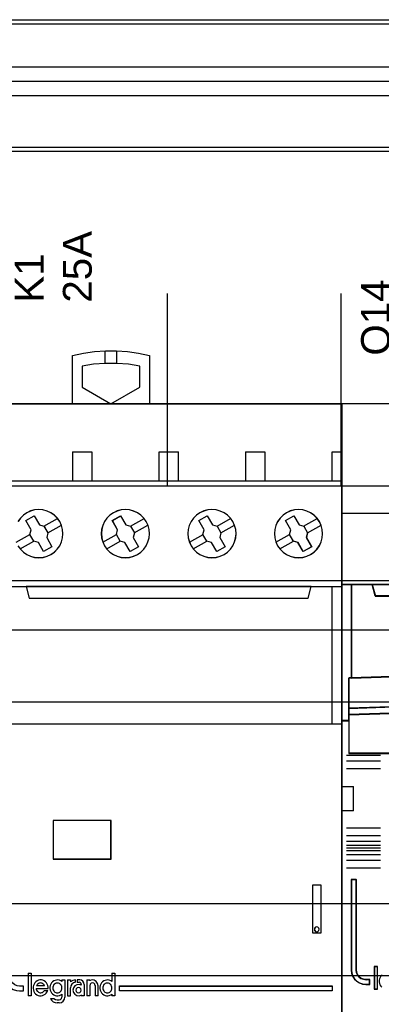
# Model space of a CAD drawing. Extents: x -558982 to 5119495, y -5290134 to 97908.
# Tile 130 of 256: x -473837 to -473461, y -22803 to -21780. Entities that reach past the tile are written whole.
import ezdxf

# ---------------------------------------------------------------- set-up
doc = ezdxf.new("R2010")
doc.units = 0
doc.header["$MEASUREMENT"] = 0
doc.layers.get('0').update_dxf_attribs({"color": 252})
for name, color, linetype in [('30', 7, 'Continuous'), ('45', 8, 'Continuous'), ('50', 7, 'Continuous')]:
    doc.layers.add(name, color=color, linetype=linetype)
doc.styles.get("Standard").update_dxf_attribs({"font": 'arial.ttf', "bigfont": 'BIGFONT.SHX'})

# ---------------------------------------------------------------- blocks, each defined once
blk = doc.blocks.new('*U1072')
at = {"layer": '50', "color": 7}
blk.add_lwpolyline([(507.824617, -229.100851), (835.919558, -229.100851), (835.919558, -242.79966), (507.824617, -242.79966), (507.824617, -229.100851)], dxfattribs=at)
blk.add_lwpolyline([(508.238179, -229.513961), (835.505996, -229.513961), (835.505996, -242.386551), (508.238179, -242.386551), (508.238179, -229.513961)], close=True, dxfattribs=at)
blk = doc.blocks.new('*U1074')
at = {"layer": '50', "color": 7}
for points in [[(832.001083, -235.501397), (512.000243, -235.501397)], [(515.970229, -234.010496), (827.968097, -234.010496)]]:
    blk.add_lwpolyline(points, dxfattribs=at)
blk = doc.blocks.new('*U1085')
at = {"layer": '50', "color": 7}
for points in [[(512.000243, -235.498748), (832.001083, -235.498748)], [(827.968097, -236.992297), (515.970229, -236.992297)], [(827.968097, -236.992297), (515.970229, -236.992297)], [(509.985212, -277.514077), (834.016113, -277.514077)], [(827.968097, -236.992297), (515.970229, -236.992297)], [(509.985212, -277.514077), (834.016113, -277.514077)], [(599.863306, -277.556447), (599.863306, -257.54713)], [(617.924818, -277.556447), (617.924818, -257.54713)], [(509.985212, -287.349254), (834.016113, -287.349254), (834.016113, -333.651915), (509.985212, -333.651915), (509.985212, -287.349254)]]:
    blk.add_lwpolyline(points, dxfattribs=at)
blk = doc.blocks.new('*U1086')
at = {"layer": '30', "color": 7}
blk.add_lwpolyline([(499.9802, -292.478694), (844.087401, -292.478694), (844.087401, -328.453624), (499.9802, -328.453624), (499.9802, -292.478694)], close=True, dxfattribs=at)
for points in [[(499.9802, -292.478694), (844.087401, -292.478694), (844.087401, -328.453624), (499.9802, -328.453624), (499.9802, -292.478694)], [(499.9802, -299.972919), (844.087401, -299.972919), (844.087401, -320.959398), (499.9802, -320.959398), (499.9802, -299.972919)]]:
    blk.add_lwpolyline(points, dxfattribs=at)
blk = doc.blocks.new('*U1088')
at = {"layer": '45', "color": 7}
for points in [[(589.996148, -269.000319), (589.996148, -263.992169), (589.996148, -263.992169), (591.126042, -263.746155), (592.273499, -263.576287), (593.42681, -263.50014), (594.574267, -263.50014), (595.727578, -263.576287), (596.875035, -263.746155), (598.004929, -263.992169), (598.004929, -263.992169), (598.004929, -269.000319), (589.996148, -269.000319)], [(597.005488, -265.090268), (595.810538, -264.896817), (594.603872, -264.803023), (593.391348, -264.803023), (592.190539, -264.896817), (590.995589, -265.090268), (590.995589, -265.090268), (590.995589, -267.265124), (590.995589, -267.265124), (593.994681, -269.000319), (593.994681, -269.000319), (597.005488, -267.265124), (597.005488, -267.265124), (597.005488, -265.090268), (597.005488, -265.090268)], [(599.998236, -268.987078), (618.001698, -268.987078), (618.001698, -268.987078), (618.001698, -352.016739), (618.001698, -352.016739), (599.998236, -352.016739), (599.998236, -352.016739), (582.000621, -352.016739), (582.000621, -352.016739), (582.000621, -268.987078), (582.000621, -268.987078), (599.998236, -268.987078), (599.998236, -268.987078)], [(597.665038, -281.244681), (597.418911, -280.881363), (597.114181, -280.576645), (596.750849, -280.324666), (596.358217, -280.143007), (595.930423, -280.025807), (595.49677, -279.984788), (595.063116, -280.025807), (594.641182, -280.137147), (594.24855, -280.324666), (593.885218, -280.570785), (593.580489, -280.881363), (593.328501, -281.238821), (593.140975, -281.637299), (593.029631, -282.065077), (592.99447, -282.492855), (593.029631, -282.932352), (593.140975, -283.34841), (593.322641, -283.746888), (593.580489, -284.104346), (593.891079, -284.420784), (594.24855, -284.666903), (594.641182, -284.848562), (595.063116, -284.959902), (595.50263, -284.995061), (595.936284, -284.959902), (596.358217, -284.848562), (596.750849, -284.666903), (597.108321, -284.414924), (597.418911, -284.104346), (597.665038, -283.746888), (597.846704, -283.35427), (597.969768, -282.932352), (598.004929, -282.498714), (597.969768, -282.065077), (597.852564, -281.637299), (597.665038, -281.244681)], [(597.660456, -281.247314), (597.414849, -280.884764), (597.110764, -280.58069), (596.748201, -280.329244), (596.3564, -280.147969), (595.929512, -280.031017), (595.496776, -279.990084), (595.06404, -280.031017), (594.642999, -280.142121), (594.251198, -280.329244), (593.888635, -280.574842), (593.584551, -280.884764), (593.333096, -281.241466), (593.145967, -281.639102), (593.034859, -282.065975), (592.999772, -282.492848), (593.034859, -282.931417), (593.145967, -283.346595), (593.327248, -283.74423), (593.584551, -284.100933), (593.894483, -284.416702), (594.251198, -284.662301), (594.642999, -284.843576), (595.06404, -284.95468), (595.502624, -284.989765), (595.93536, -284.95468), (596.3564, -284.843576), (596.748201, -284.662301), (597.104916, -284.410855), (597.414849, -284.100933), (597.660456, -283.74423), (597.841737, -283.352443), (597.96454, -282.931417), (597.999627, -282.498696), (597.96454, -282.065975), (597.847585, -281.639102), (597.660456, -281.247314)], [(606.659486, -281.244681), (606.413386, -280.881363), (606.10869, -280.570785), (605.751258, -280.324666), (605.358669, -280.143007), (604.925064, -280.025807), (604.491458, -279.984788), (604.057853, -280.025807), (603.635966, -280.137147), (603.243378, -280.324666), (602.885946, -280.570785), (602.575391, -280.881363), (602.32929, -281.238821), (602.135926, -281.637299), (602.030454, -282.059217), (601.989437, -282.492855), (602.030454, -282.932352), (602.141785, -283.34841), (602.323431, -283.746888), (602.575391, -284.104346), (602.885946, -284.420784), (603.243378, -284.666903), (603.641826, -284.848562), (604.057853, -284.959902), (604.497318, -284.995061), (604.930923, -284.959902), (605.35281, -284.848562), (605.751258, -284.666903), (606.10869, -284.414924), (606.413386, -284.104346), (606.665346, -283.746888), (606.846991, -283.35427), (606.964182, -282.932352), (607.005199, -282.498714), (606.970041, -282.059217), (606.852851, -281.637299), (606.659486, -281.244681)], [(606.654915, -281.247314), (606.409335, -280.884764), (606.105283, -280.574842), (605.748607, -280.329244), (605.356848, -280.147969), (604.92416, -280.031017), (604.491471, -279.990084), (604.058782, -280.031017), (603.637787, -280.142121), (603.246029, -280.329244), (602.889353, -280.574842), (602.579454, -280.884764), (602.333874, -281.241466), (602.140918, -281.639102), (602.035669, -282.060127), (601.994739, -282.492848), (602.035669, -282.931417), (602.146765, -283.346595), (602.328027, -283.74423), (602.579454, -284.100933), (602.889353, -284.416702), (603.246029, -284.662301), (603.643635, -284.843576), (604.058782, -284.95468), (604.497318, -284.989765), (604.930007, -284.95468), (605.351001, -284.843576), (605.748607, -284.662301), (606.105283, -284.410855), (606.409335, -284.100933), (606.660762, -283.74423), (606.842023, -283.352443), (606.958966, -282.931417), (606.999896, -282.498696), (606.964814, -282.060127), (606.847871, -281.639102), (606.654915, -281.247314)], [(615.662926, -281.244259), (615.416798, -280.8809), (615.106208, -280.576147), (614.748737, -280.32414), (614.356104, -280.14246), (613.928311, -280.025248), (613.494657, -279.990084), (613.061003, -280.025248), (612.63907, -280.1366), (612.246437, -280.32414), (611.883106, -280.570286), (611.578376, -280.8809), (611.326388, -281.238398), (611.138862, -281.636921), (611.027519, -282.064747), (610.992358, -282.492573), (611.027519, -282.93212), (611.138862, -283.348225), (611.320528, -283.746747), (611.572516, -284.104246), (611.888966, -284.42072), (612.246437, -284.666866), (612.63907, -284.848546), (613.061003, -284.959898), (613.500517, -284.995061), (613.934171, -284.959898), (614.350244, -284.848546), (614.748737, -284.666866), (615.106208, -284.414859), (615.416798, -284.104246), (615.662926, -283.746747), (615.844592, -283.354085), (615.967656, -282.93212), (616.002817, -282.498433), (615.967656, -282.064747), (615.850452, -281.636921), (615.662926, -281.244259)], [(615.658343, -281.246901), (615.412736, -280.884311), (615.102804, -280.580203), (614.746089, -280.328729), (614.354287, -280.147434), (613.927399, -280.03047), (613.494663, -279.99538), (613.061927, -280.03047), (612.640887, -280.141586), (612.249085, -280.328729), (611.886523, -280.574355), (611.582438, -280.884311), (611.330983, -281.241052), (611.143854, -281.638732), (611.032746, -282.065652), (610.99766, -282.492573), (611.032746, -282.93119), (611.143854, -283.346414), (611.325136, -283.744093), (611.57659, -284.100835), (611.892371, -284.416639), (612.249085, -284.662264), (612.640887, -284.843559), (613.061927, -284.954676), (613.500511, -284.989765), (613.933247, -284.954676), (614.34844, -284.843559), (614.746089, -284.662264), (615.102804, -284.410791), (615.412736, -284.100835), (615.658343, -283.744093), (615.839624, -283.352262), (615.962428, -282.93119), (615.997515, -282.498421), (615.962428, -282.065652), (615.845472, -281.638732), (615.658343, -281.246901)], [(585.139449, -281.132049), (586.002841, -280.633581), (586.002841, -280.633581), (586.560816, -281.589466), (586.560816, -281.589466), (587.036562, -281.724346), (587.036562, -281.724346), (587.441828, -282.416336), (587.441828, -282.416336), (587.318486, -282.897211), (587.318486, -282.897211), (587.864714, -283.853096), (587.864714, -283.853096), (586.995449, -284.351564), (586.995449, -284.351564), (586.449221, -283.401543), (586.449221, -283.401543), (585.961727, -283.272528), (585.961727, -283.272528), (585.562335, -282.580538), (585.562335, -282.580538), (585.69155, -282.093798), (585.69155, -282.093798), (585.139449, -281.132049), (585.139449, -281.132049)], [(585.144751, -281.135925), (586.004784, -280.638877), (586.560587, -281.592039), (587.034483, -281.726535), (587.438172, -282.416554), (587.31531, -282.896058), (587.859412, -283.84922), (586.993529, -284.346268), (586.449426, -283.398954), (585.96383, -283.270306), (585.565991, -282.580287), (585.694704, -282.094935), (585.144751, -281.135925)], [(594.134416, -281.132049), (595.0035, -280.633581), (595.0035, -280.633581), (595.555485, -281.589466), (595.555485, -281.589466), (596.037005, -281.724346), (596.037005, -281.724346), (596.436314, -282.416336), (596.436314, -282.416336), (596.312998, -282.897211), (596.312998, -282.897211), (596.864984, -283.853096), (596.864984, -283.853096), (595.9959, -284.351564), (595.9959, -284.351564), (595.443914, -283.401543), (595.443914, -283.401543), (594.956522, -283.272528), (594.956522, -283.272528), (594.557213, -282.580538), (594.557213, -282.580538), (594.686402, -282.093798), (594.686402, -282.093798), (594.134416, -281.132049), (594.134416, -281.132049)], [(594.139718, -281.135925), (595.005427, -280.638877), (595.555269, -281.592039), (596.034918, -281.726535), (596.432676, -282.416554), (596.309839, -282.896058), (596.859681, -283.84922), (595.993973, -284.346268), (595.444131, -283.398954), (594.958632, -283.270306), (594.560874, -282.580287), (594.68956, -282.094935), (594.139718, -281.135925)], [(603.129383, -281.132049), (603.998467, -280.633581), (603.998467, -280.633581), (604.556325, -281.589466), (604.556325, -281.589466), (605.031972, -281.724346), (605.031972, -281.724346), (605.431281, -282.416336), (605.431281, -282.416336), (605.307965, -282.897211), (605.307965, -282.897211), (605.859951, -283.853096), (605.859951, -283.853096), (604.990867, -284.351564), (604.990867, -284.351564), (604.444753, -283.401543), (604.444753, -283.401543), (603.957362, -283.272528), (603.957362, -283.272528), (603.558053, -282.574673), (603.558053, -282.574673), (603.687241, -282.093798), (603.687241, -282.093798), (603.129383, -281.132049), (603.129383, -281.132049)], [(603.134685, -281.135925), (604.000394, -280.638877), (604.556085, -281.592039), (605.029885, -281.726535), (605.427644, -282.416554), (605.304807, -282.896058), (605.854649, -283.84922), (604.98894, -284.346268), (604.444947, -283.398954), (603.959448, -283.270306), (603.56169, -282.574439), (603.690377, -282.094935), (603.134685, -281.135925)], [(612.129652, -281.132049), (612.99958, -280.633581), (612.99958, -280.633581), (613.552102, -281.589466), (613.552102, -281.589466), (614.034089, -281.724346), (614.034089, -281.724346), (614.433785, -282.416336), (614.433785, -282.416336), (614.310349, -282.897211), (614.310349, -282.897211), (614.862871, -283.853096), (614.862871, -283.853096), (613.992943, -284.351564), (613.992943, -284.351564), (613.440422, -283.401543), (613.440422, -283.401543), (612.952557, -283.272528), (612.952557, -283.272528), (612.55286, -282.580538), (612.55286, -282.580538), (612.682174, -282.093798), (612.682174, -282.093798), (612.129652, -281.132049), (612.129652, -281.132049)], [(612.137605, -281.135925), (613.003314, -280.638877), (613.553156, -281.592039), (614.032806, -281.726535), (614.430564, -282.416554), (614.307727, -282.896058), (614.857569, -283.84922), (613.99186, -284.346268), (613.442018, -283.398954), (612.956519, -283.270306), (612.558761, -282.580287), (612.687447, -282.094935), (612.137605, -281.135925)], [(582.000621, -287.990103), (599.998236, -287.990103), (599.998236, -287.990103), (618.001698, -287.990103), (618.001698, -302.303279), (599.998236, -302.303279), (599.998236, -302.303279), (582.000621, -302.303279), (582.000621, -287.990103)], [(582.005923, -287.9954), (599.998237, -287.9954), (617.996396, -287.9954), (617.996396, -302.297983), (599.998237, -302.297983), (582.005923, -302.297983), (582.005923, -287.9954)], [(585.179214, -287.990103), (585.50083, -289.200302), (585.50083, -289.200302), (614.498839, -289.200302), (614.498839, -289.200302), (614.820454, -287.990103), (585.179214, -287.990103)], [(585.184516, -287.9954), (585.506017, -289.195005), (614.493652, -289.195005), (614.815152, -287.9954), (585.184516, -287.9954)], [(587.991964, -316.298679), (594.001864, -316.298679), (594.001864, -312.281456), (587.991964, -312.281456), (587.991964, -316.298679)], [(587.997266, -316.293383), (593.996562, -316.293383), (593.996562, -312.286753), (587.997266, -312.286753), (587.997266, -316.293383)], [(582.997411, -318.99713), (582.997411, -328.506529), (583.038408, -328.833835), (583.14383, -329.155295), (583.331246, -329.435843), (583.565516, -329.669633), (583.84664, -329.856665), (584.168761, -329.96187), (584.49674, -330.002783), (584.900855, -330.002783), (584.900855, -329.500135), (584.49674, -329.500135), (584.239042, -329.470912), (583.998916, -329.365706), (583.788073, -329.213743), (583.635797, -329.003332), (583.530375, -328.763698), (583.501092, -328.506529), (583.501092, -318.99713), (582.997411, -318.99713)], [(614.990121, -318.991833), (615.803989, -318.991833), (615.803989, -318.991833), (615.803989, -324.007403), (615.803989, -324.007403), (614.990121, -324.007403), (614.990121, -324.007403), (614.990121, -318.991833), (614.990121, -318.991833)], [(614.995423, -318.99713), (615.798687, -318.99713), (615.798687, -324.002107), (614.995423, -324.002107), (614.995423, -318.99713)], [(615.644927, -323.603562), (615.615609, -323.474173), (615.51593, -323.385953), (615.398661, -323.350665), (615.269665, -323.385953), (615.175849, -323.474173), (615.146532, -323.603562), (615.175849, -323.72707), (615.269665, -323.821171), (615.398661, -323.856459), (615.51593, -323.821171), (615.615609, -323.72707), (615.644927, -323.603562)], [(588.423766, -330.201394), (588.518737, -330.189539), (588.607772, -330.159901), (588.678999, -330.118408), (588.756163, -330.053206), (588.809584, -329.982076), (588.857069, -329.89909), (588.886747, -329.810178), (588.898619, -329.70941), (588.892683, -329.61457), (588.874876, -329.51973), (588.833326, -329.430817), (588.785841, -329.353759), (588.720549, -329.288556), (588.649321, -329.229281), (588.554351, -329.193716), (588.477187, -329.181861), (588.388152, -329.181861), (588.293182, -329.193716), (588.216018, -329.229281), (588.132919, -329.288556), (588.067627, -329.353759), (588.020142, -329.430817), (587.978592, -329.51973), (587.960785, -329.61457), (587.95485, -329.70941), (587.966721, -329.810178), (587.990463, -329.89909), (588.043884, -329.982076), (588.097305, -330.053206), (588.174469, -330.118408), (588.251632, -330.159901), (588.334731, -330.189539), (588.423766, -330.201394)], [(593.625417, -330.201394), (593.714392, -330.189539), (593.797436, -330.159901), (593.88048, -330.118408), (593.95166, -330.053206), (594.010977, -329.982076), (594.052499, -329.89909), (594.082157, -329.810178), (594.099952, -329.70941), (594.088089, -329.61457), (594.064362, -329.51973), (594.034704, -329.430817), (593.975387, -329.353759), (593.922002, -329.288556), (593.838958, -329.229281), (593.755914, -329.193716), (593.666939, -329.181861), (593.577963, -329.181861), (593.488988, -329.193716), (593.405944, -329.229281), (593.328832, -329.288556), (593.263583, -329.353759), (593.21613, -329.430817), (593.174608, -329.51973), (593.156813, -329.61457), (593.150881, -329.70941), (593.168676, -329.810178), (593.192403, -329.89909), (593.239857, -329.982076), (593.299174, -330.053206), (593.370354, -330.118408), (593.447466, -330.159901), (593.536441, -330.189539), (593.625417, -330.201394)], [(590.916057, -329.919367), (590.879969, -329.781354), (590.777719, -329.679345), (590.63938, -329.637341), (590.501042, -329.679345), (590.392777, -329.781354), (590.356689, -329.919367), (590.392777, -330.05738), (590.501042, -330.15939), (590.63938, -330.201394), (590.777719, -330.15939), (590.879969, -330.05738), (590.916057, -329.919367)], [(594.897914, -329.496989), (617.002258, -329.496989), (617.002258, -330.002783), (594.897914, -330.002783), (594.897914, -329.496989)]]:
    blk.add_lwpolyline(points, close=True, dxfattribs=at)
for points in [[(593.392126, -264.816264), (593.392126, -263.50014)], [(594.595696, -264.816264), (594.595696, -263.50014)], [(589.996148, -273.989407), (592.008284, -273.989407)], [(589.996148, -273.989407), (589.996148, -277.005635)], [(591.995029, -273.989407), (591.995029, -277.005635)], [(598.996417, -277.005635), (598.996417, -273.989407)], [(598.996417, -273.989407), (600.003811, -273.989407)], [(599.990556, -273.989407), (601.003252, -273.989407)], [(600.989996, -273.989407), (600.989996, -277.005635)], [(607.991384, -273.989407), (610.006172, -273.989407)], [(607.991384, -273.989407), (607.991384, -277.005635)], [(609.990266, -273.989407), (609.990266, -277.005635)], [(616.994304, -277.005635), (616.994304, -273.989407)], [(616.994304, -273.989407), (618.001698, -273.989407)], [(582.000621, -276.992394), (600.003811, -276.992394)], [(599.990556, -276.992394), (618.001698, -276.992394)], [(584.32572, -283.746747), (584.577813, -284.104246), (584.888532, -284.42072), (585.246153, -284.666866), (585.644812, -284.848546), (586.061059, -284.959898), (586.500756, -284.995061), (586.934591, -284.959898), (587.3567, -284.848546), (587.755359, -284.666866), (588.11298, -284.414859), (588.417836, -284.104246), (588.669929, -283.746747), (588.851671, -283.354085), (588.968924, -282.93212), (589.009962, -282.498433), (588.974786, -282.064747), (588.857534, -281.636921), (588.669929, -281.244259), (588.669929, -281.244259), (588.423699, -280.8809), (588.11298, -280.576147), (587.755359, -280.32414), (587.362563, -280.14246), (586.928728, -280.025248), (586.500756, -279.990084), (586.061059, -280.025248), (585.644812, -280.1366), (585.246153, -280.32414), (584.888532, -280.570286), (584.577813, -280.8809), (584.331582, -281.238398)], [(584.330316, -283.744093), (584.581876, -284.100835), (584.891939, -284.416639), (585.248804, -284.662264), (585.64662, -284.843559), (586.061988, -284.954676), (586.500756, -284.989765), (586.933674, -284.954676), (587.354891, -284.843559), (587.752708, -284.662264), (588.109573, -284.410791), (588.413785, -284.100835), (588.665346, -283.744093), (588.846703, -283.352262), (588.963708, -282.93119), (589.00466, -282.498421), (588.969559, -282.065652), (588.852554, -281.638732), (588.665346, -281.246901), (588.665346, -281.246901), (588.419636, -280.884311), (588.109573, -280.580203), (587.752708, -280.328729), (587.360742, -280.147434), (586.927824, -280.03047), (586.500756, -279.99538), (586.061988, -280.03047), (585.64662, -280.141586), (585.248804, -280.328729), (584.891939, -280.574355), (584.581876, -280.884311), (584.336166, -281.241052)], [(587.026987, -281.732558), (588.44264, -280.914284)], [(596.027256, -281.732558), (597.437607, -280.914284)], [(605.022223, -281.732558), (606.440528, -280.914284)], [(614.025143, -281.732558), (615.435495, -280.914284)], [(587.429944, -282.423721), (588.840296, -281.602799)], [(596.424911, -282.423721), (597.840565, -281.602799)], [(605.419879, -282.423721), (606.838183, -281.602799)], [(614.422799, -282.423721), (615.838452, -281.602799)], [(584.155914, -283.392939), (585.571568, -282.572017)], [(584.55357, -284.081454), (585.969223, -283.26318)], [(593.150881, -283.392939), (594.569186, -282.572017)], [(593.55649, -284.081454), (594.966841, -283.26318)], [(602.153802, -283.392939), (603.569455, -282.56672)], [(602.551457, -284.081454), (603.967111, -283.26318)], [(611.148769, -283.392939), (612.564422, -282.572017)], [(611.551726, -284.081454), (612.962078, -283.26318)], [(585.396599, -328.164977), (585.396599, -330.505929)], [(585.396599, -328.164977), (585.717375, -328.164977)], [(585.704119, -328.164977), (585.704119, -330.505929)], [(594.086697, -328.164977), (594.086697, -329.038862)], [(594.086697, -328.164977), (594.404822, -328.164977)], [(594.391566, -328.164977), (594.391566, -330.505929)], [(587.461757, -329.768881), (587.461757, -329.603782), (587.426343, -329.450476), (587.373222, -329.297169), (587.29059, -329.167449), (587.184348, -329.055417), (587.054497, -328.961075), (586.918744, -328.896215), (586.771187, -328.866733), (586.617727, -328.866733), (586.458364, -328.896215), (586.322611, -328.955179), (586.192761, -329.043625), (586.086519, -329.14976), (585.997984, -329.291273), (585.938961, -329.432786), (585.897645, -329.591989), (585.897645, -329.751191), (585.927157, -329.904498), (585.980277, -330.051907), (586.06291, -330.187524), (586.169151, -330.305452), (586.2931, -330.399794), (586.428853, -330.464655), (586.576411, -330.500033), (586.729871, -330.505929), (586.883331, -330.482344), (587.019084, -330.42338), (587.148934, -330.346727), (587.266981, -330.240592), (587.355515, -330.110871), (587.420441, -329.963461)], [(587.098565, -329.459916), (587.056975, -329.386218), (586.997562, -329.30638), (586.926266, -329.251107), (586.85497, -329.208117), (586.771792, -329.183552), (586.682672, -329.171269), (586.599493, -329.183552), (586.516314, -329.208117), (586.433136, -329.251107), (586.367781, -329.30638), (586.314309, -329.386218), (586.260837, -329.459916)], [(588.898619, -329.025936), (588.768493, -328.949282), (588.632452, -328.890319), (588.478667, -328.866733), (588.330797, -328.872629), (588.182926, -328.908008), (588.046886, -328.972868), (587.922674, -329.061314), (587.816208, -329.173345), (587.7334, -329.303066), (587.680167, -329.450476), (587.644678, -329.603782), (587.644678, -329.768881), (587.680167, -329.922187), (587.7334, -330.069596), (587.816208, -330.199317), (587.922674, -330.311348), (588.046886, -330.399794), (588.182926, -330.464655), (588.330797, -330.500033), (588.478667, -330.505929), (588.632452, -330.482344), (588.768493, -330.42338), (588.898619, -330.346727)], [(588.885363, -328.866733), (588.885363, -329.038862)], [(588.885363, -328.866733), (589.20879, -328.866733)], [(589.195535, -328.866733), (589.195535, -330.667466)], [(589.463289, -328.866733), (589.463289, -330.505929)], [(589.463289, -328.866733), (589.792018, -328.866733)], [(590.306319, -328.866733), (590.024556, -328.910604), (589.778763, -329.054751)], [(589.778763, -328.866733), (589.778763, -329.054751)], [(590.306319, -329.099769), (590.10249, -329.165678), (589.928637, -329.297497), (589.814732, -329.477249), (589.778763, -329.692952)], [(590.916057, -329.40048), (590.684491, -329.335453), (590.446987, -329.365011), (590.245109, -329.489152), (590.096669, -329.684231), (590.049168, -329.920691), (590.096669, -330.157151), (590.245109, -330.35223), (590.446987, -330.476372), (590.684491, -330.505929), (590.916057, -330.440903)], [(590.293064, -328.866733), (590.293064, -329.11301)], [(590.486589, -328.866733), (590.486589, -329.11301)], [(590.756995, -328.866733), (590.486589, -328.866733)], [(590.486589, -329.099769), (590.688068, -329.099769)], [(590.916057, -329.348694), (590.885129, -329.218008), (590.792342, -329.130885), (590.674813, -329.099769)], [(591.223578, -329.348694), (591.193588, -329.155909), (591.085624, -329.005297), (590.929677, -328.896856), (590.74374, -328.866733)], [(590.902802, -329.335453), (590.902802, -329.412249)], [(591.210322, -329.335453), (591.210322, -330.505929)], [(591.48603, -328.866733), (591.48603, -330.505929)], [(591.48603, -328.866733), (591.804155, -328.866733)], [(592.657788, -329.459916), (592.610288, -329.220246), (592.473723, -329.022518), (592.265907, -328.896692), (592.028403, -328.866733), (591.790899, -328.932642)], [(591.790899, -328.866733), (591.790899, -328.943529)], [(592.352919, -329.459916), (592.311067, -329.318663), (592.215404, -329.214259), (592.071909, -329.171269), (591.934394, -329.214259), (591.832752, -329.318663), (591.790899, -329.459916)], [(594.099952, -329.025936), (593.970102, -328.949282), (593.822544, -328.890319), (593.674986, -328.866733), (593.527428, -328.872629), (593.385773, -328.908008), (593.244118, -328.972868), (593.114267, -329.061314), (593.008025, -329.173345), (592.931295, -329.303066), (592.872272, -329.450476), (592.848663, -329.603782), (592.848663, -329.768881), (592.872272, -329.922187), (592.931295, -330.069596), (593.008025, -330.199317), (593.114267, -330.311348), (593.244118, -330.399794), (593.385773, -330.464655), (593.527428, -330.500033), (593.674986, -330.505929), (593.822544, -330.482344), (593.970102, -330.42338), (594.099952, -330.346727)], [(586.213118, -329.761803), (587.461757, -329.761803)], [(586.213118, -329.761803), (586.236869, -329.85213), (586.272494, -329.942457), (586.319995, -330.014718), (586.385309, -330.080958), (586.45656, -330.135154), (586.539686, -330.177306), (586.62875, -330.18935), (586.711877, -330.201394), (586.80094, -330.183328), (586.884067, -330.153219), (586.955318, -330.099023), (587.020631, -330.032784), (587.080007, -329.960522)], [(586.260837, -329.446675), (587.098565, -329.446675)], [(587.066752, -329.955117), (587.41934, -329.955117)], [(588.885363, -330.3338), (588.885363, -330.667466)], [(589.463289, -330.505929), (589.792018, -330.505929), (589.792018, -329.679711)], [(591.790899, -329.446675), (591.790899, -330.505929)], [(592.339664, -329.446675), (592.339664, -330.505929)], [(592.644533, -329.446675), (592.644533, -330.505929)], [(594.086697, -330.3338), (594.086697, -330.505929)], [(585.396599, -330.492689), (585.717375, -330.492689)], [(587.697699, -330.783984), (587.829044, -330.970557), (587.99621, -331.121019), (588.205168, -331.211296), (588.432036, -331.247407)], [(587.697699, -330.783984), (588.08475, -330.783984)], [(588.071495, -330.783984), (588.242599, -330.900041), (588.432036, -330.932279)], [(588.41613, -330.919039), (588.622911, -330.919039)], [(588.622911, -331.234167), (588.41613, -331.234167)], [(588.609656, -331.247407), (588.843318, -331.199473), (589.035041, -331.073647), (589.16685, -330.875919), (589.20879, -330.654225)], [(588.609656, -330.932279), (588.757211, -330.901384), (588.855582, -330.790163), (588.898619, -330.654225)], [(590.902802, -330.426485), (590.902802, -330.505929)], [(590.902802, -330.492689), (591.223578, -330.492689)], [(591.48603, -330.492689), (591.804155, -330.492689)], [(592.339664, -330.492689), (592.657788, -330.492689)], [(594.086697, -330.492689), (594.404822, -330.492689)]]:
    blk.add_lwpolyline(points, dxfattribs=at)
at = {"layer": '45', "color": 59}
blk.add_lwpolyline([(599.998237, -268.992375), (617.996396, -268.992375), (617.996396, -352.011443), (599.998237, -352.011443), (582.005923, -352.011443), (582.005923, -268.992375), (599.998237, -268.992375)], close=True, dxfattribs=at)
at = {"layer": '45', "color": 4}
blk.add_lwpolyline([(616.994304, -302.303279), (616.994304, -287.990103)], dxfattribs=at)
at = {"layer": '45', "color": 1}
blk.add_lwpolyline([(584.49979, -330.00808), (584.906157, -330.00808), (584.906157, -330.00808), (584.906157, -329.504948), (584.906157, -329.504948), (584.49979, -329.504948)], dxfattribs=at)
at = {"layer": '45', "color": 255}
blk.add_lwpolyline([(615.650229, -323.603562), (615.620288, -323.471464), (615.518488, -323.381396), (615.398723, -323.345369), (615.266983, -323.381396), (615.171171, -323.471464), (615.14123, -323.603562), (615.171171, -323.729657), (615.266983, -323.825729), (615.398723, -323.861756), (615.518488, -323.825729), (615.620288, -323.729657), (615.650229, -323.603562)], close=True, dxfattribs=at)
at = {"layer": '45', "color": 1}
blk.add_lwpolyline([(594.892612, -329.491693), (617.00756, -329.491693), (617.00756, -329.491693), (617.00756, -330.00808), (617.00756, -330.00808), (594.892612, -330.00808), (594.892612, -330.00808), (594.892612, -329.491693), (594.892612, -329.491693)], close=True, dxfattribs=at)
blk = doc.blocks.new('*U1089')
at = {"layer": '45', "color": 7}
for points in [[(635.993581, -268.997671), (617.969886, -268.997671), (617.969886, -351.066058), (635.993581, -351.066058), (654.006129, -351.066058), (672.029824, -351.066058), (672.029824, -268.997671), (654.006129, -268.997671), (635.993581, -268.997671)], [(619.014394, -297.490572), (619.014394, -287.775604), (617.969886, -287.775604), (617.969886, -301.951077), (618.748939, -301.951077), (618.748939, -301.317013), (618.748939, -300.644353), (618.748939, -297.5016), (619.014394, -297.490572)], [(633.735853, -297.110274), (641.24333, -297.027471), (648.75638, -297.027471), (656.263857, -297.110274), (663.771334, -297.27036), (671.02243, -297.502208), (671.02243, -287.775604), (668.848773, -287.775604), (668.531085, -288.967969), (621.468625, -288.967969), (621.150937, -287.775604), (618.97728, -287.775604), (618.97728, -297.502208), (626.222803, -297.27036), (633.735853, -297.110274)], [(621.468816, -288.999043), (668.530894, -288.999043), (668.84858, -287.775604), (663.024341, -287.775604), (654.006525, -287.775604), (644.999855, -287.775604), (635.993185, -287.775604), (626.975369, -287.775604), (621.15113, -287.775604), (621.468816, -288.999043)], [(656.263244, -300.242764), (663.770223, -300.398271), (671.271628, -300.648194), (671.271628, -297.482504), (671.020838, -297.471397), (663.770223, -297.238135), (656.263244, -297.077074), (648.756266, -296.993766), (641.243715, -296.993766), (633.736737, -297.077074), (626.224185, -297.238135), (618.979143, -297.471397), (618.72278, -297.482504), (618.72278, -300.648194), (626.224185, -300.398271), (633.736737, -300.242764), (641.243715, -300.159456), (648.756266, -300.159456), (656.263244, -300.242764)], [(641.243715, -300.129159), (633.736737, -300.214089), (626.224185, -300.372624), (618.72278, -300.627413), (618.72278, -301.318173), (626.224185, -301.069046), (633.736737, -300.899187), (641.243715, -300.819919), (648.756266, -300.819919), (656.263244, -300.899187), (663.770223, -301.069046), (671.271628, -301.318173), (671.271628, -300.627413), (663.770223, -300.372624), (656.263244, -300.214089), (648.756266, -300.129159), (641.243715, -300.129159)], [(640.496918, -305.340691), (649.503063, -305.340691), (654.006135, -305.340691), (658.514781, -305.340691), (667.526498, -305.340691), (671.271628, -305.340691), (671.271628, -301.924822), (671.271628, -301.287119), (663.770223, -301.043129), (656.263244, -300.876771), (648.756266, -300.799138), (641.243715, -300.799138), (633.736737, -300.876771), (626.224185, -301.043129), (618.72278, -301.287119), (618.72278, -301.924822), (618.72278, -305.340691), (622.473483, -305.340691), (631.479627, -305.340691), (635.993846, -305.340691), (640.496918, -305.340691)], [(619.482474, -327.840681), (619.482474, -318.422484), (618.97728, -318.422484), (618.97728, -327.840681), (619.011338, -328.171725), (619.119188, -328.480699), (619.306507, -328.767603), (619.55059, -328.999334), (619.834407, -329.175891), (620.157958, -329.291756), (620.504214, -329.324861), (620.907234, -329.324861), (620.907234, -328.833812), (620.504214, -328.833812), (620.237427, -328.79519), (619.987668, -328.701395), (619.78332, -328.54139), (619.618706, -328.331729), (619.522208, -328.094481), (619.482474, -327.840681)], [(619.482474, -327.840681), (619.482474, -318.422484), (618.97728, -318.422484), (618.97728, -327.840681), (619.011338, -328.171725), (619.119188, -328.480699), (619.306507, -328.767603), (619.55059, -328.999334), (619.834407, -329.175891), (620.157958, -329.291756), (620.504214, -329.324861), (620.907234, -329.324861), (620.907234, -328.833812), (620.504214, -328.833812), (620.237427, -328.79519), (619.987668, -328.701395), (619.78332, -328.54139), (619.618706, -328.331729), (619.522208, -328.094481), (619.482474, -327.840681)], [(621.699894, -329.804173), (621.699894, -327.497647), (621.384421, -327.497647), (621.384421, -329.804173), (621.699894, -329.804173)]]:
    blk.add_lwpolyline(points, close=True, dxfattribs=at)
at = {"layer": '45', "color": 139}
for points in [[(635.993581, -268.997671), (617.969886, -268.997671), (617.969886, -351.066058), (635.993581, -351.066058), (654.006129, -351.066058), (672.029824, -351.066058), (672.029824, -268.997671), (654.006129, -268.997671), (635.993581, -268.997671)], [(635.998881, -269.016208), (617.985792, -269.016208), (617.985792, -351.05017), (635.998881, -351.05017), (654.000829, -351.05017), (672.013918, -351.05017), (672.013918, -269.016208), (654.000829, -269.016208), (635.998881, -269.016208)]]:
    blk.add_lwpolyline(points, close=True, dxfattribs=at)
for points in [[(617.969886, -280.366119), (624.175963, -280.366119)], [(617.969886, -287.775604), (672.029824, -287.775604)], [(618.97728, -287.775604), (618.97728, -297.502208)], [(621.15113, -287.775604), (621.503718, -288.999043)], [(621.469254, -288.964617), (668.533107, -288.964617)], [(671.271628, -297.512801), (663.770223, -297.253284), (656.263244, -297.082238), (648.756266, -296.993766), (641.243715, -296.993766), (633.736737, -297.082238), (626.224185, -297.253284), (618.72278, -297.512801)], [(618.72278, -297.478375), (618.72278, -305.340691)], [(671.271628, -300.648194), (663.770223, -300.382779), (656.263244, -300.217631), (648.756266, -300.129159), (641.243715, -300.129159), (633.736737, -300.217631), (626.224185, -300.382779), (618.72278, -300.648194)], [(671.271628, -301.318173), (663.770223, -301.058655), (656.263244, -300.881712), (648.756266, -300.799138), (641.243715, -300.799138), (633.736737, -300.881712), (626.224185, -301.058655), (618.72278, -301.318173)], [(618.757244, -301.916651), (617.969886, -301.916651)], [(622.004764, -305.557839), (618.470932, -305.557839)], [(671.271628, -305.303618), (618.72278, -305.303618)], [(622.004764, -306.145725), (618.470932, -306.145725)], [(622.004764, -306.937518), (618.470932, -306.937518)], [(617.969886, -308.78062), (619.20792, -308.78062)], [(619.173456, -308.78062), (619.173456, -311.285757)], [(617.969886, -311.248683), (619.20792, -311.248683)], [(622.004764, -313.097082), (618.470932, -313.097082)], [(622.004764, -313.883579), (618.470932, -313.883579)], [(622.004764, -314.484706), (618.470932, -314.484706)], [(622.004764, -314.879278), (618.470932, -314.879278)], [(622.004764, -315.175869), (618.470932, -315.175869)], [(622.004764, -315.461868), (618.470932, -315.461868)], [(622.004764, -315.869681), (618.470932, -315.869681)], [(622.004764, -316.457567), (618.470932, -316.457567)], [(622.004764, -317.244063), (618.470932, -317.244063)], [(618.97728, -318.422484), (618.97728, -327.844552)], [(618.97728, -318.422484), (619.510138, -318.422484)], [(619.473024, -318.422484), (619.473024, -327.844552)], [(618.97728, -327.810127), (619.011517, -328.147986), (619.119933, -328.46332), (619.308236, -328.756132), (619.553599, -328.992633), (619.838906, -329.172824), (620.164156, -329.291075), (620.51223, -329.324861)], [(619.473024, -327.810127), (619.513437, -328.072027), (619.611584, -328.316848), (619.779012, -328.5332), (619.986853, -328.698312), (620.240882, -328.795101), (620.51223, -328.834955)], [(621.368515, -327.47911), (621.368515, -329.820062)], [(621.368515, -327.47911), (621.715801, -327.47911)], [(621.678686, -327.47911), (621.678686, -329.820062)], [(622.17652, -328.352814), (622.068379, -328.465247), (621.971621, -328.594544), (621.914704, -328.746329), (621.880554, -328.898113), (621.874863, -329.055519), (621.903321, -329.218547), (621.960238, -329.370331), (622.045612, -329.499629), (622.14237, -329.623305)], [(620.477767, -328.80053), (620.907234, -328.80053)], [(620.477767, -329.290435), (620.907234, -329.290435)], [(620.872771, -328.80053), (620.872771, -329.324861)], [(621.368515, -329.785636), (621.715801, -329.785636)]]:
    blk.add_lwpolyline(points, dxfattribs=at)
at = {"layer": '45', "color": 140}
for points in [[(619.014394, -297.490572), (619.014394, -287.775604), (617.969886, -287.775604), (617.969886, -301.951077), (618.748939, -301.951077), (618.748939, -301.317013), (618.748939, -300.644353), (618.748939, -297.5016), (619.014394, -297.490572)], [(618.998488, -297.484683), (618.998488, -287.791493), (617.985792, -287.791493), (617.985792, -301.935188), (618.741118, -301.935188), (618.741118, -301.302545), (618.741118, -300.631394), (618.741118, -297.495685), (618.998488, -297.484683)], [(633.735853, -297.110274), (641.24333, -297.027471), (648.75638, -297.027471), (656.263857, -297.110274), (663.771334, -297.27036), (671.02243, -297.502208), (671.02243, -287.775604), (668.848773, -287.775604), (668.531085, -288.967969), (621.468625, -288.967969), (621.150937, -287.775604), (618.97728, -287.775604), (618.97728, -297.502208), (626.222803, -297.27036), (633.735853, -297.110274)], [(621.48451, -288.983154), (668.5152, -288.983154), (668.832674, -287.791493), (663.01232, -287.791493), (654.000518, -287.791493), (644.999855, -287.791493), (635.999192, -287.791493), (626.98739, -287.791493), (621.167036, -287.791493), (621.48451, -288.983154)]]:
    blk.add_lwpolyline(points, close=True, dxfattribs=at)
at = {"layer": '45', "color": 59}
for points in [[(633.744638, -297.095665), (641.247143, -297.013133), (648.755218, -297.013133), (656.257724, -297.095665), (663.760229, -297.255228), (671.006524, -297.48632), (671.006524, -287.791493), (668.834306, -287.791493), (668.516828, -288.979962), (621.485533, -288.979962), (621.168055, -287.791493), (618.995837, -287.791493), (618.995837, -297.48632), (626.236562, -297.255228), (633.744638, -297.095665)], [(621.468816, -288.999043), (668.530894, -288.999043), (668.84858, -287.775604), (663.024341, -287.775604), (654.006525, -287.775604), (644.999855, -287.775604), (635.993185, -287.775604), (626.975369, -287.775604), (621.15113, -287.775604), (621.468816, -288.999043)], [(656.263244, -300.242764), (663.770223, -300.398271), (671.271628, -300.648194), (671.271628, -297.482504), (671.020838, -297.471397), (663.770223, -297.238135), (656.263244, -297.077074), (648.756266, -296.993766), (641.243715, -296.993766), (633.736737, -297.077074), (626.224185, -297.238135), (618.979143, -297.471397), (618.72278, -297.482504), (618.72278, -300.648194), (626.224185, -300.398271), (633.736737, -300.242764), (641.243715, -300.159456), (648.756266, -300.159456), (656.263244, -300.242764)], [(641.243715, -300.129159), (633.736737, -300.214089), (626.224185, -300.372624), (618.72278, -300.627413), (618.72278, -301.318173), (626.224185, -301.069046), (633.736737, -300.899187), (641.243715, -300.819919), (648.756266, -300.819919), (656.263244, -300.899187), (663.770223, -301.069046), (671.271628, -301.318173), (671.271628, -300.627413), (663.770223, -300.372624), (656.263244, -300.214089), (648.756266, -300.129159), (641.243715, -300.129159)], [(641.245987, -300.145048), (633.743554, -300.227708), (626.23555, -300.382006), (618.738686, -300.629985), (618.738686, -301.302284), (626.23555, -301.059815), (633.743554, -300.894496), (641.245987, -300.817347), (648.753991, -300.817347), (656.256424, -300.894496), (663.758858, -301.059815), (671.255721, -301.302284), (671.255721, -300.629985), (663.758858, -300.382006), (656.256424, -300.227708), (648.753991, -300.145048), (641.245987, -300.145048)], [(640.496918, -305.340691), (649.503063, -305.340691), (654.006135, -305.340691), (658.514781, -305.340691), (667.526498, -305.340691), (671.271628, -305.340691), (671.271628, -301.924822), (671.271628, -301.287119), (663.770223, -301.043129), (656.263244, -300.876771), (648.756266, -300.799138), (641.243715, -300.799138), (633.736737, -300.876771), (626.224185, -301.043129), (618.72278, -301.287119), (618.72278, -301.924822), (618.72278, -305.340691), (622.473483, -305.340691), (631.479627, -305.340691), (635.993846, -305.340691), (640.496918, -305.340691)], [(640.499643, -305.322154), (649.500335, -305.322154), (654.000681, -305.322154), (658.506597, -305.322154), (667.512859, -305.322154), (671.255721, -305.322154), (671.255721, -301.932178), (671.255721, -301.299309), (663.758858, -301.057168), (656.256424, -300.892072), (648.753991, -300.815027), (641.245987, -300.815027), (633.743554, -300.892072), (626.23555, -301.057168), (618.738686, -301.299309), (618.738686, -301.932178), (618.738686, -305.322154), (622.487118, -305.322154), (631.487811, -305.322154), (635.999296, -305.322154), (640.499643, -305.322154)], [(619.482474, -327.840681), (619.482474, -318.422484), (618.97728, -318.422484), (618.97728, -327.840681), (619.011338, -328.171725), (619.119188, -328.480699), (619.306507, -328.767603), (619.55059, -328.999334), (619.834407, -329.175891), (620.157958, -329.291756), (620.504214, -329.324861), (620.907234, -329.324861), (620.907234, -328.833812), (620.504214, -328.833812), (620.237427, -328.79519), (619.987668, -328.701395), (619.78332, -328.54139), (619.618706, -328.331729), (619.522208, -328.094481), (619.482474, -327.840681)], [(619.482474, -327.840681), (619.482474, -318.422484), (618.97728, -318.422484), (618.97728, -327.840681), (619.011338, -328.171725), (619.119188, -328.480699), (619.306507, -328.767603), (619.55059, -328.999334), (619.834407, -329.175891), (620.157958, -329.291756), (620.504214, -329.324861), (620.907234, -329.324861), (620.907234, -328.833812), (620.504214, -328.833812), (620.237427, -328.79519), (619.987668, -328.701395), (619.78332, -328.54139), (619.618706, -328.331729), (619.522208, -328.094481), (619.482474, -327.840681)], [(619.49201, -327.829118), (619.49201, -318.438373), (618.995837, -318.438373), (618.995837, -327.829118), (619.029287, -328.159197), (619.135211, -328.467271), (619.319186, -328.753339), (619.558909, -328.984394), (619.837658, -329.160436), (620.155432, -329.275964), (620.495505, -329.308972), (620.891328, -329.308972), (620.891328, -328.819355), (620.495505, -328.819355), (620.233481, -328.780846), (619.988182, -328.687323), (619.787483, -328.527785), (619.625809, -328.318735), (619.531035, -328.082178), (619.49201, -327.829118)], [(619.49201, -327.829118), (619.49201, -318.438373), (618.995837, -318.438373), (618.995837, -327.829118), (619.029287, -328.159197), (619.135211, -328.467271), (619.319186, -328.753339), (619.558909, -328.984394), (619.837658, -329.160436), (620.155432, -329.275964), (620.495505, -329.308972), (620.891328, -329.308972), (620.891328, -328.819355), (620.495505, -328.819355), (620.233481, -328.780846), (619.988182, -328.687323), (619.787483, -328.527785), (619.625809, -328.318735), (619.531035, -328.082178), (619.49201, -327.829118)], [(621.715801, -329.820062), (621.715801, -327.47911), (621.368515, -327.47911), (621.368515, -329.820062), (621.715801, -329.820062)]]:
    blk.add_lwpolyline(points, close=True, dxfattribs=at)
at = {"layer": '45', "color": 1}
blk.add_lwpolyline([(619.482474, -327.840681), (619.482474, -318.422484), (618.97728, -318.422484), (618.97728, -327.840681), (619.011338, -328.171725), (619.119188, -328.480699), (619.306507, -328.767603), (619.55059, -328.999334), (619.834407, -329.175891), (620.157958, -329.291756), (620.504214, -329.324861), (620.907234, -329.324861), (620.907234, -328.833812), (620.504214, -328.833812), (620.237427, -328.79519), (619.987668, -328.701395), (619.78332, -328.54139), (619.618706, -328.331729), (619.522208, -328.094481), (619.482474, -327.840681)], close=True, dxfattribs=at)
at = {"layer": '45', "color": 59}
blk.add_lwpolyline([(622.17652, -328.352814), (622.068379, -328.465247), (621.971621, -328.594544), (621.914704, -328.746329), (621.880554, -328.898113), (621.880554, -328.898113), (621.874863, -329.055519), (621.903321, -329.218547), (621.960238, -329.370331), (622.045612, -329.499629), (622.14237, -329.623305)], dxfattribs=at)

msp = doc.modelspace()

# ---------------------------------------------------------------- block references
at = {"xscale": 10, "yscale": 10, "zscale": 10}
for name in ['*U1072', '*U1074', '*U1086', '*U1085']:
    msp.add_blockref(name, (-479682.3, -19489.1), dxfattribs=at)
ref = msp.add_blockref('*U1088', (-479682.3, -19489.1), dxfattribs=dict(xscale=10, yscale=10, zscale=10))
ref.add_attrib('Oznaczenie', 'K1', (-473812.3, -22074.1), dxfattribs={"height": 30, "rotation": 90, "flags": 2})
ref.add_attrib('Pr¹d znamionowy', '25A', (-473762.3, -22074.1), dxfattribs={"height": 30, "rotation": 90, "flags": 2})
ref = msp.add_blockref('*U1089', (-479682.3, -19489.1), dxfattribs=dict(xscale=10, yscale=10, zscale=10))
ref.add_attrib('Oznaczenie', 'Q14', (-473452.3, -22129.1), dxfattribs={"height": 30, "rotation": 90, "flags": 2})

doc.saveas('drawing.dxf')
